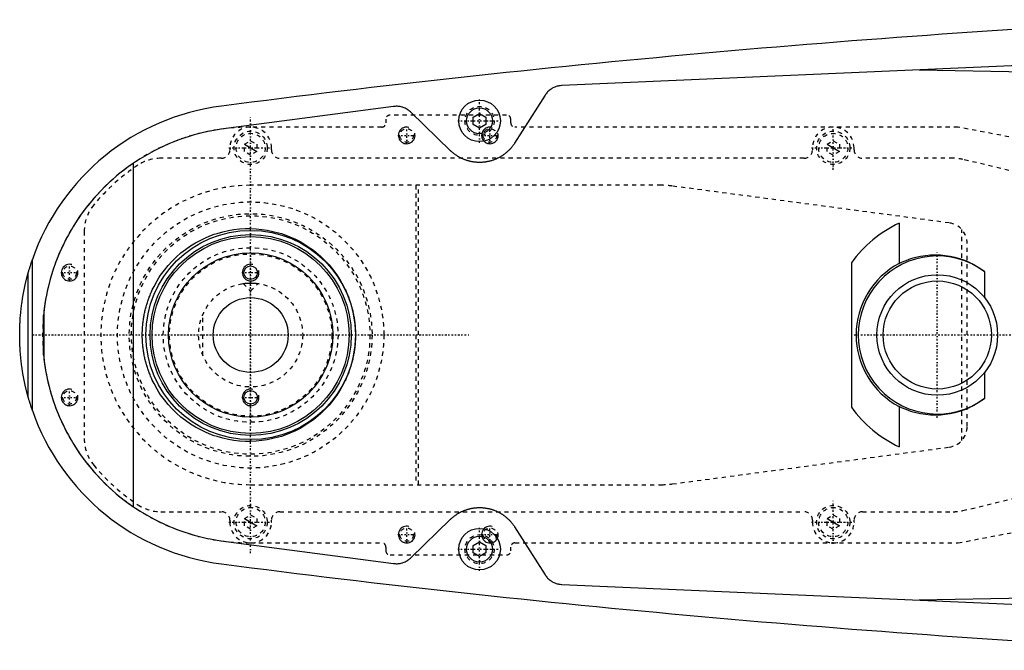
# Model space of a CAD drawing. Extents: x -906 to 156, y -125 to 125.
# Tile 1 of 7: x -906 to -669, y -76 to 76. Entities that reach past the tile are written whole.
import ezdxf

# ---------------------------------------------------------------- set-up
doc = ezdxf.new("R2010")
doc.units = 0
doc.linetypes.add('CENTER', pattern=[1.5, 0.45, -0.5, 0.05, -0.5])
doc.linetypes.add('DASHED', pattern=[2, 1, -1])
for name, color, linetype in [('AM_0', 7, 'CONTINUOUS'), ('AM_10', 7, 'CONTINUOUS'), ('AM_3', 7, 'DASHED'), ('AM_7', 7, 'CENTER')]:
    doc.layers.add(name, color=color, linetype=linetype)

msp = doc.modelspace()

# ---------------------------------------------------------------- linework, layer by layer
at = {"layer": 'AM_0', "color": 7, "linetype": 'CONTINUOUS'}
for p, q in [((-545.22, 70), (-775.22, 60)), ((-689.33, 63.73), (-592.03, 61.98)), ((-779.22, 57.68), (-786.56, 46.13)), ((-815.65, 54.96), (-856.53, 49.57)), ((-801.96, 44.32), (-811.52, 53.59)), ((-796.5, 52.37), (-795, 53.23)), ((-796.5, 50.63), (-796.5, 52.37)), ((-795, 53.23), (-793.5, 52.37)), ((-793.5, 52.37), (-793.5, 50.63)), ((-795, 49.77), (-796.5, 50.63)), ((-793.5, 50.63), (-795, 49.77)), ((-878.19, -41.3), (-878.19, 41.3)), ((-694.16, 26.89), (-694.16, 17.21)), ((-902.45, -18.15), (-902.45, 18.15)), ((-705.65, 17.37), (-705.65, -17.38)), ((-903.45, -14.95), (-903.45, 14.95)), ((-673.65, 15.24), (-673.65, 9.02)), ((-899.63, 6.05), (-899.77, 4.76)), ((-899.77, -4.76), (-899.77, 4.76)), ((-899.63, -6.05), (-899.63, 6.05)), ((-899.77, -4.76), (-899.63, -6.05)), ((-673.65, -9.02), (-673.65, -15.24)), ((-694.16, -17.21), (-694.16, -26.89)), ((-811.52, -53.59), (-801.96, -44.32)), ((-786.56, -46.13), (-779.22, -57.68)), ((-856.53, -49.57), (-815.65, -54.96)), ((-796.5, -50.63), (-795, -49.77)), ((-796.5, -52.37), (-796.5, -50.63)), ((-795, -49.77), (-793.5, -50.63)), ((-793.5, -50.63), (-793.5, -52.37)), ((-795, -53.23), (-796.5, -52.37)), ((-793.5, -52.37), (-795, -53.23)), ((-775.22, -60), (-545.22, -70)), ((-592.03, -61.98), (-689.33, -63.73))]:
    msp.add_line(p, q, dxfattribs=at)
for points in [[(-775.22, 60, 0), (-775.34, 59.99, 0), (-775.6, 59.96, 0), (-775.85, 59.93, 0), (-775.98, 59.9, 0), (-776.11, 59.88, 0), (-776.37, 59.81, 0), (-776.62, 59.73, 0), (-776.87, 59.64, 0), (-777.12, 59.53, 0), (-777.36, 59.41, 0), (-777.48, 59.34, 0), (-777.59, 59.28, 0), (-777.82, 59.13, 0), (-778.04, 58.97, 0), (-778.24, 58.81, 0), (-778.44, 58.63, 0), (-778.63, 58.44, 0), (-778.72, 58.34, 0), (-778.81, 58.24, 0), (-778.98, 58.03, 0), (-779.14, 57.8, 0), (-779.22, 57.68, 0)], [(-811.52, 53.59, 0), (-811.61, 53.68, 0), (-811.81, 53.85, 0), (-812.01, 54.01, 0), (-812.11, 54.08, 0), (-812.22, 54.16, 0), (-812.44, 54.29, 0), (-812.66, 54.42, 0), (-812.89, 54.53, 0), (-813.13, 54.64, 0), (-813.37, 54.73, 0), (-813.49, 54.77, 0), (-813.61, 54.8, 0), (-813.85, 54.87, 0), (-814.09, 54.92, 0), (-814.34, 54.96, 0), (-814.58, 54.98, 0), (-814.82, 55, 0), (-814.94, 55, 0), (-815.05, 55, 0), (-815.29, 54.99, 0), (-815.53, 54.97, 0), (-815.65, 54.96, 0)], [(-856.53, 49.57, 0), (-857.18, 49.48, 0), (-858.46, 49.28, 0), (-859.75, 49.04, 0), (-860.38, 48.91, 0), (-861.02, 48.77, 0), (-862.29, 48.47, 0), (-863.54, 48.13, 0), (-864.79, 47.76, 0), (-866.03, 47.36, 0), (-867.25, 46.93, 0), (-867.86, 46.7, 0), (-868.47, 46.46, 0), (-869.67, 45.97, 0), (-870.86, 45.44, 0), (-872.03, 44.89, 0), (-873.19, 44.3, 0), (-874.33, 43.68, 0), (-874.89, 43.36, 0), (-875.45, 43.04, 0), (-876.56, 42.36, 0), (-877.65, 41.66, 0), (-878.19, 41.3, 0)], [(-786.56, 46.13, 0), (-786.61, 46.06, 0), (-786.71, 45.91, 0), (-786.81, 45.77, 0), (-786.86, 45.7, 0), (-786.91, 45.63, 0), (-787.01, 45.49, 0), (-787.12, 45.35, 0), (-787.22, 45.21, 0), (-787.33, 45.08, 0), (-787.44, 44.95, 0), (-787.5, 44.89, 0), (-787.55, 44.83, 0), (-787.67, 44.7, 0), (-787.78, 44.58, 0), (-787.9, 44.46, 0), (-788.01, 44.35, 0), (-788.13, 44.23, 0), (-788.19, 44.18, 0), (-788.25, 44.12, 0), (-788.37, 44.01, 0), (-788.5, 43.9, 0), (-788.56, 43.85, 0), (-788.62, 43.8, 0), (-788.75, 43.69, 0), (-788.88, 43.59, 0), (-788.95, 43.54, 0), (-789.02, 43.49, 0), (-789.15, 43.39, 0), (-789.29, 43.29, 0), (-789.43, 43.2, 0), (-789.57, 43.11, 0), (-789.71, 43.02, 0), (-789.78, 42.97, 0), (-789.85, 42.93, 0), (-789.99, 42.84, 0), (-790.14, 42.76, 0), (-790.29, 42.68, 0), (-790.43, 42.6, 0), (-790.58, 42.53, 0), (-790.66, 42.49, 0), (-790.73, 42.46, 0), (-790.89, 42.39, 0), (-791.04, 42.32, 0), (-791.19, 42.25, 0), (-791.35, 42.19, 0), (-791.5, 42.13, 0), (-791.58, 42.1, 0), (-791.66, 42.08, 0), (-791.81, 42.02, 0), (-791.97, 41.97, 0), (-792.13, 41.92, 0), (-792.29, 41.88, 0), (-792.44, 41.83, 0), (-792.52, 41.81, 0), (-792.6, 41.79, 0), (-792.76, 41.75, 0), (-792.92, 41.72, 0), (-793.08, 41.69, 0), (-793.24, 41.66, 0), (-793.4, 41.63, 0), (-793.48, 41.62, 0), (-793.56, 41.6, 0), (-793.71, 41.58, 0), (-793.87, 41.56, 0), (-793.95, 41.56, 0), (-794.03, 41.55, 0), (-794.19, 41.53, 0), (-794.34, 41.52, 0), (-794.42, 41.52, 0), (-794.5, 41.51, 0), (-794.65, 41.51, 0), (-794.81, 41.5, 0), (-794.96, 41.5, 0), (-795.11, 41.5, 0), (-795.27, 41.5, 0), (-795.34, 41.51, 0), (-795.42, 41.51, 0), (-795.58, 41.52, 0), (-795.73, 41.53, 0), (-795.89, 41.54, 0), (-796.05, 41.55, 0), (-796.2, 41.57, 0), (-796.28, 41.58, 0), (-796.36, 41.59, 0), (-796.52, 41.62, 0), (-796.68, 41.64, 0), (-796.84, 41.67, 0), (-796.99, 41.7, 0), (-797.15, 41.73, 0), (-797.23, 41.75, 0), (-797.31, 41.77, 0), (-797.47, 41.81, 0), (-797.63, 41.85, 0), (-797.78, 41.9, 0), (-797.94, 41.94, 0), (-798.1, 41.99, 0), (-798.18, 42.02, 0), (-798.25, 42.04, 0), (-798.41, 42.1, 0), (-798.56, 42.16, 0), (-798.72, 42.22, 0), (-798.87, 42.28, 0), (-799.02, 42.35, 0), (-799.1, 42.38, 0), (-799.18, 42.41, 0), (-799.33, 42.48, 0), (-799.47, 42.56, 0), (-799.55, 42.59, 0), (-799.62, 42.63, 0), (-799.77, 42.71, 0), (-799.91, 42.79, 0), (-799.99, 42.83, 0), (-800.06, 42.87, 0), (-800.2, 42.96, 0), (-800.34, 43.05, 0), (-800.48, 43.14, 0), (-800.62, 43.23, 0), (-800.76, 43.32, 0), (-800.83, 43.37, 0), (-800.89, 43.42, 0), (-801.03, 43.52, 0), (-801.16, 43.62, 0), (-801.29, 43.72, 0), (-801.41, 43.83, 0), (-801.54, 43.93, 0), (-801.6, 43.99, 0), (-801.66, 44.04, 0), (-801.78, 44.15, 0), (-801.9, 44.26, 0), (-801.96, 44.32, 0)], [(-878.19, 41.3, 0), (-879.41, 40.44, 0), (-881.74, 38.64, 0), (-883.91, 36.74, 0), (-884.94, 35.76, 0), (-885.93, 34.77, 0), (-887.8, 32.72, 0), (-889.52, 30.63, 0), (-891.09, 28.48, 0), (-892.52, 26.31, 0), (-893.8, 24.12, 0), (-894.38, 23.03, 0), (-894.93, 21.93, 0), (-895.93, 19.76, 0), (-896.8, 17.6, 0), (-897.54, 15.49, 0), (-898.16, 13.43, 0), (-898.67, 11.45, 0), (-898.88, 10.51, 0), (-899.07, 9.59, 0), (-899.26, 8.57, 0), (-899.31, 8.3, 0), (-899.35, 8.03, 0), (-899.37, 7.89, 0), (-899.39, 7.76, 0), (-899.43, 7.51, 0), (-899.47, 7.26, 0), (-899.5, 7.03, 0), (-899.53, 6.81, 0), (-899.56, 6.6, 0), (-899.58, 6.5, 0), (-899.59, 6.41, 0), (-899.61, 6.25, 0), (-899.63, 6.11, 0), (-899.63, 6.05, 0)], [(-824.81, 0, 0), (-824.81, -0.13, 0), (-824.81, -0.4, 0), (-824.82, -0.66, 0), (-824.82, -0.8, 0), (-824.83, -0.93, 0), (-824.84, -1.2, 0), (-824.85, -1.47, 0), (-824.87, -1.74, 0), (-824.89, -2.01, 0), (-824.91, -2.28, 0), (-824.92, -2.41, 0), (-824.94, -2.55, 0), (-824.97, -2.82, 0), (-825, -3.09, 0), (-825.03, -3.36, 0), (-825.07, -3.63, 0), (-825.11, -3.9, 0), (-825.13, -4.03, 0), (-825.15, -4.17, 0), (-825.2, -4.44, 0), (-825.25, -4.7, 0), (-825.27, -4.84, 0), (-825.3, -4.97, 0), (-825.35, -5.24, 0), (-825.41, -5.51, 0), (-825.44, -5.64, 0), (-825.47, -5.78, 0), (-825.53, -6.05, 0), (-825.6, -6.31, 0), (-825.67, -6.58, 0), (-825.74, -6.84, 0), (-825.82, -7.11, 0), (-825.86, -7.24, 0), (-825.89, -7.37, 0), (-825.98, -7.63, 0), (-826.06, -7.89, 0), (-826.14, -8.15, 0), (-826.23, -8.41, 0), (-826.32, -8.67, 0), (-826.37, -8.8, 0), (-826.42, -8.93, 0), (-826.52, -9.18, 0), (-826.61, -9.44, 0), (-826.72, -9.69, 0), (-826.82, -9.94, 0), (-826.93, -10.19, 0), (-826.98, -10.32, 0), (-827.04, -10.44, 0), (-827.15, -10.69, 0), (-827.26, -10.93, 0), (-827.68, -11.78, 0), (-828.46, -13.17, 0), (-828.88, -13.84, 0), (-829.31, -14.49, 0), (-830.22, -15.73, 0), (-831.17, -16.88, 0), (-832.17, -17.95, 0), (-833.22, -18.96, 0), (-834.34, -19.92, 0), (-834.91, -20.37, 0), (-835.5, -20.8, 0), (-836.72, -21.62, 0), (-837.97, -22.37, 0), (-838.61, -22.71, 0), (-839.26, -23.04, 0), (-840.58, -23.63, 0), (-841.92, -24.14, 0), (-842.6, -24.37, 0), (-843.27, -24.58, 0), (-844.64, -24.93, 0), (-846, -25.21, 0), (-847.35, -25.41, 0), (-848.69, -25.54, 0), (-850.01, -25.59, 0), (-850.67, -25.59, 0), (-851.33, -25.58, 0), (-852.66, -25.5, 0), (-854.01, -25.34, 0), (-855.36, -25.11, 0), (-856.72, -24.81, 0), (-858.06, -24.43, 0), (-858.73, -24.21, 0), (-859.39, -23.98, 0), (-860.7, -23.44, 0), (-861.98, -22.84, 0), (-863.24, -22.16, 0), (-864.45, -21.42, 0), (-865.62, -20.6, 0), (-866.19, -20.17, 0), (-866.75, -19.72, 0), (-867.82, -18.78, 0), (-868.84, -17.79, 0), (-869.81, -16.73, 0), (-870.74, -15.59, 0), (-871.63, -14.36, 0), (-872.05, -13.72, 0), (-872.46, -13.05, 0), (-873.22, -11.67, 0), (-873.63, -10.84, 0), (-873.74, -10.6, 0), (-873.85, -10.35, 0), (-873.9, -10.23, 0), (-873.96, -10.11, 0), (-874.06, -9.86, 0), (-874.16, -9.61, 0), (-874.26, -9.36, 0), (-874.36, -9.11, 0), (-874.46, -8.86, 0), (-874.5, -8.73, 0), (-874.55, -8.61, 0), (-874.64, -8.35, 0), (-874.72, -8.1, 0), (-874.81, -7.84, 0), (-874.89, -7.58, 0), (-874.97, -7.32, 0), (-875.01, -7.19, 0), (-875.05, -7.06, 0), (-875.12, -6.8, 0), (-875.19, -6.54, 0), (-875.26, -6.27, 0), (-875.32, -6.01, 0), (-875.39, -5.75, 0), (-875.42, -5.61, 0), (-875.45, -5.48, 0), (-875.5, -5.22, 0), (-875.56, -4.95, 0), (-875.58, -4.82, 0), (-875.61, -4.68, 0), (-875.66, -4.42, 0), (-875.7, -4.15, 0), (-875.72, -4.01, 0), (-875.74, -3.88, 0), (-875.78, -3.61, 0), (-875.82, -3.34, 0), (-875.85, -3.08, 0), (-875.89, -2.81, 0), (-875.91, -2.54, 0), (-875.93, -2.4, 0), (-875.94, -2.27, 0), (-875.96, -2, 0), (-875.98, -1.73, 0), (-876, -1.47, 0), (-876.01, -1.2, 0), (-876.02, -0.93, 0), (-876.03, -0.8, 0), (-876.03, -0.66, 0), (-876.04, -0.4, 0), (-876.04, -0.13, 0), (-876.04, 0, 0), (-876.04, 0.13, 0), (-876.04, 0.4, 0), (-876.03, 0.66, 0), (-876.03, 0.8, 0), (-876.02, 0.93, 0), (-876.01, 1.2, 0), (-876, 1.47, 0), (-875.98, 1.73, 0), (-875.96, 2, 0), (-875.94, 2.27, 0), (-875.93, 2.4, 0), (-875.91, 2.54, 0), (-875.89, 2.81, 0), (-875.85, 3.08, 0), (-875.82, 3.34, 0), (-875.78, 3.61, 0), (-875.74, 3.88, 0), (-875.72, 4.01, 0), (-875.7, 4.15, 0), (-875.66, 4.42, 0), (-875.61, 4.68, 0), (-875.58, 4.82, 0), (-875.56, 4.95, 0), (-875.5, 5.22, 0), (-875.45, 5.48, 0), (-875.42, 5.61, 0), (-875.39, 5.75, 0), (-875.32, 6.01, 0), (-875.26, 6.27, 0), (-875.19, 6.54, 0), (-875.12, 6.8, 0), (-875.05, 7.06, 0), (-875.01, 7.19, 0), (-874.97, 7.32, 0), (-874.89, 7.58, 0), (-874.81, 7.84, 0), (-874.72, 8.1, 0), (-874.64, 8.35, 0), (-874.55, 8.61, 0), (-874.5, 8.73, 0), (-874.46, 8.86, 0), (-874.36, 9.11, 0), (-874.26, 9.36, 0), (-874.16, 9.61, 0), (-874.06, 9.86, 0), (-873.96, 10.11, 0), (-873.9, 10.23, 0), (-873.85, 10.35, 0), (-873.74, 10.6, 0), (-873.63, 10.84, 0), (-873.22, 11.67, 0), (-872.46, 13.05, 0), (-872.05, 13.72, 0), (-871.63, 14.36, 0), (-870.74, 15.59, 0), (-869.81, 16.73, 0), (-868.84, 17.79, 0), (-867.82, 18.78, 0), (-866.75, 19.72, 0), (-866.19, 20.17, 0), (-865.62, 20.6, 0), (-864.45, 21.42, 0), (-863.24, 22.16, 0), (-861.98, 22.84, 0), (-860.7, 23.44, 0), (-859.39, 23.98, 0), (-858.73, 24.21, 0), (-858.06, 24.43, 0), (-856.72, 24.81, 0), (-855.36, 25.11, 0), (-854.01, 25.34, 0), (-852.66, 25.5, 0), (-851.33, 25.58, 0), (-850.67, 25.59, 0), (-850.01, 25.59, 0), (-848.69, 25.54, 0), (-847.35, 25.41, 0), (-846, 25.21, 0), (-844.64, 24.93, 0), (-843.27, 24.58, 0), (-842.6, 24.37, 0), (-841.92, 24.14, 0), (-840.58, 23.63, 0), (-839.26, 23.04, 0), (-838.61, 22.71, 0), (-837.97, 22.37, 0), (-836.72, 21.62, 0), (-835.5, 20.8, 0), (-834.91, 20.37, 0), (-834.34, 19.92, 0), (-833.22, 18.96, 0), (-832.17, 17.95, 0), (-831.17, 16.88, 0), (-830.22, 15.73, 0), (-829.31, 14.49, 0), (-828.88, 13.84, 0), (-828.46, 13.17, 0), (-827.68, 11.78, 0), (-827.26, 10.93, 0), (-827.15, 10.69, 0), (-827.04, 10.44, 0), (-826.98, 10.32, 0), (-826.93, 10.19, 0), (-826.82, 9.94, 0), (-826.72, 9.69, 0), (-826.61, 9.44, 0), (-826.52, 9.18, 0), (-826.42, 8.93, 0), (-826.37, 8.8, 0), (-826.32, 8.67, 0), (-826.23, 8.41, 0), (-826.14, 8.15, 0), (-826.06, 7.89, 0), (-825.98, 7.63, 0), (-825.89, 7.37, 0), (-825.86, 7.24, 0), (-825.82, 7.11, 0), (-825.74, 6.84, 0), (-825.67, 6.58, 0), (-825.6, 6.31, 0), (-825.53, 6.05, 0), (-825.47, 5.78, 0), (-825.44, 5.64, 0), (-825.41, 5.51, 0), (-825.35, 5.24, 0), (-825.3, 4.97, 0), (-825.27, 4.84, 0), (-825.25, 4.7, 0), (-825.2, 4.44, 0), (-825.15, 4.17, 0), (-825.13, 4.03, 0), (-825.11, 3.9, 0), (-825.07, 3.63, 0), (-825.03, 3.36, 0), (-825, 3.09, 0), (-824.97, 2.82, 0), (-824.94, 2.55, 0), (-824.92, 2.41, 0), (-824.91, 2.28, 0), (-824.89, 2.01, 0), (-824.87, 1.74, 0), (-824.85, 1.47, 0), (-824.84, 1.2, 0), (-824.83, 0.93, 0), (-824.82, 0.8, 0), (-824.82, 0.66, 0), (-824.81, 0.4, 0), (-824.81, 0.13, 0), (-824.81, 0, 0)], [(-694.16, 17.21, 0), (-693.62, 17.48, 0), (-692.51, 17.95, 0), (-691.36, 18.36, 0), (-690.78, 18.54, 0), (-690.19, 18.69, 0), (-689, 18.95, 0), (-687.8, 19.14, 0), (-686.6, 19.24, 0), (-685.41, 19.28, 0), (-684.23, 19.24, 0), (-683.65, 19.19, 0), (-683.08, 19.13, 0), (-681.94, 18.95, 0), (-680.79, 18.7, 0), (-679.63, 18.37, 0), (-678.48, 17.97, 0), (-677.35, 17.49, 0), (-676.79, 17.22, 0), (-676.24, 16.93, 0), (-675.17, 16.3, 0), (-674.15, 15.61, 0), (-673.65, 15.24, 0)], [(-903.45, 14.95, 0), (-903.45, 14.95, 0), (-903.45, 14.95, 0), (-903.45, 14.95, 0), (-903.45, 14.95, 0), (-903.45, 14.95, 0), (-903.45, 14.95, 0), (-903.45, 14.95, 0), (-903.45, 14.95, 0), (-903.45, 14.95, 0), (-903.45, 14.95, 0), (-903.45, 14.95, 0), (-903.45, 14.96, 0), (-903.45, 14.96, 0), (-903.45, 14.96, 0), (-903.45, 14.96, 0), (-903.45, 14.96, 0), (-903.44, 14.96, 0), (-903.44, 14.96, 0), (-903.44, 14.97, 0), (-903.44, 14.97, 0), (-903.44, 14.97, 0), (-903.44, 14.97, 0), (-903.44, 14.97, 0), (-903.44, 14.97, 0), (-903.44, 14.98, 0), (-903.44, 14.98, 0), (-903.44, 14.98, 0), (-903.44, 14.98, 0), (-903.44, 14.98, 0), (-903.44, 14.99, 0), (-903.44, 14.99, 0), (-903.44, 14.99, 0), (-903.44, 14.99, 0), (-903.44, 15, 0), (-903.43, 15, 0), (-903.43, 15, 0), (-903.43, 15.01, 0), (-903.43, 15.03, 0), (-903.42, 15.05, 0), (-903.41, 15.07, 0), (-903.41, 15.09, 0), (-903.41, 15.1, 0), (-903.4, 15.12, 0), (-903.39, 15.15, 0), (-903.39, 15.17, 0), (-903.38, 15.2, 0), (-903.37, 15.23, 0), (-903.37, 15.24, 0), (-903.36, 15.26, 0), (-903.35, 15.28, 0), (-903.35, 15.31, 0), (-903.34, 15.33, 0), (-903.34, 15.34, 0), (-903.33, 15.37, 0), (-903.32, 15.4, 0), (-903.32, 15.41, 0), (-903.31, 15.43, 0), (-903.3, 15.46, 0), (-903.3, 15.49, 0), (-903.27, 15.59, 0), (-903.21, 15.76, 0), (-903.16, 15.94, 0), (-903.1, 16.13, 0), (-903.05, 16.32, 0), (-903.02, 16.41, 0), (-902.99, 16.51, 0), (-902.93, 16.71, 0), (-902.86, 16.9, 0), (-902.8, 17.1, 0), (-902.74, 17.29, 0), (-902.67, 17.49, 0), (-902.64, 17.58, 0), (-902.61, 17.68, 0), (-902.54, 17.87, 0), (-902.48, 18.05, 0), (-902.45, 18.15, 0)], [(-905.5, 0, 0), (-905.5, 0.01, 0), (-905.5, 0.04, 0), (-905.5, 0.06, 0), (-905.5, 0.07, 0), (-905.5, 0.08, 0), (-905.5, 0.11, 0), (-905.5, 0.13, 0), (-905.5, 0.15, 0), (-905.5, 0.18, 0), (-905.5, 0.2, 0), (-905.5, 0.21, 0), (-905.5, 0.22, 0), (-905.5, 0.25, 0), (-905.5, 0.27, 0), (-905.5, 0.29, 0), (-905.5, 0.32, 0), (-905.5, 0.34, 0), (-905.5, 0.35, 0), (-905.5, 0.36, 0), (-905.5, 0.39, 0), (-905.5, 0.41, 0), (-905.5, 0.42, 0), (-905.5, 0.43, 0), (-905.5, 0.46, 0), (-905.5, 0.48, 0), (-905.5, 0.49, 0), (-905.5, 0.5, 0), (-905.5, 0.53, 0), (-905.5, 0.55, 0), (-905.5, 0.57, 0), (-905.5, 0.6, 0), (-905.5, 0.62, 0), (-905.5, 0.63, 0), (-905.5, 0.64, 0), (-905.5, 0.67, 0), (-905.5, 0.69, 0), (-905.5, 0.71, 0), (-905.5, 0.74, 0), (-905.49, 0.76, 0), (-905.49, 0.77, 0), (-905.49, 0.78, 0), (-905.49, 0.81, 0), (-905.49, 0.83, 0), (-905.49, 0.85, 0), (-905.49, 0.88, 0), (-905.49, 0.9, 0), (-905.49, 0.91, 0), (-905.49, 0.92, 0), (-905.49, 0.95, 0), (-905.49, 0.97, 0), (-905.49, 1.05, 0), (-905.49, 1.19, 0), (-905.49, 1.26, 0), (-905.48, 1.33, 0), (-905.48, 1.47, 0), (-905.48, 1.61, 0), (-905.47, 1.75, 0), (-905.47, 1.89, 0), (-905.46, 2.03, 0), (-905.46, 2.1, 0), (-905.46, 2.17, 0), (-905.45, 2.31, 0), (-905.45, 2.45, 0), (-905.44, 2.52, 0), (-905.44, 2.59, 0), (-905.43, 2.73, 0), (-905.43, 2.87, 0), (-905.42, 2.94, 0), (-905.42, 3.01, 0), (-905.41, 3.15, 0), (-905.4, 3.29, 0), (-905.39, 3.43, 0), (-905.39, 3.57, 0), (-905.38, 3.71, 0), (-905.37, 3.78, 0), (-905.37, 3.85, 0), (-905.36, 3.99, 0), (-905.35, 4.13, 0), (-905.31, 4.62, 0), (-905.23, 5.46, 0), (-905.14, 6.29, 0), (-905.04, 7.13, 0), (-904.99, 7.54, 0), (-904.93, 7.96, 0), (-904.8, 8.79, 0), (-904.66, 9.62, 0), (-904.07, 12.5, 0), (-903.45, 14.95, 0)], [(-903.45, -14.95, 0), (-904.07, -12.5, 0), (-904.66, -9.62, 0), (-904.8, -8.79, 0), (-904.93, -7.96, 0), (-904.99, -7.54, 0), (-905.04, -7.13, 0), (-905.14, -6.29, 0), (-905.23, -5.46, 0), (-905.31, -4.62, 0), (-905.37, -3.78, 0), (-905.4, -3.29, 0), (-905.41, -3.15, 0), (-905.42, -3.01, 0), (-905.42, -2.94, 0), (-905.43, -2.87, 0), (-905.43, -2.73, 0), (-905.44, -2.59, 0), (-905.44, -2.52, 0), (-905.45, -2.45, 0), (-905.45, -2.31, 0), (-905.46, -2.17, 0), (-905.46, -2.1, 0), (-905.46, -2.03, 0), (-905.47, -1.89, 0), (-905.47, -1.75, 0), (-905.48, -1.61, 0), (-905.48, -1.47, 0), (-905.48, -1.33, 0), (-905.49, -1.26, 0), (-905.49, -1.19, 0), (-905.49, -1.05, 0), (-905.49, -0.91, 0), (-905.49, -0.83, 0), (-905.49, -0.81, 0), (-905.49, -0.78, 0), (-905.49, -0.77, 0), (-905.49, -0.76, 0), (-905.5, -0.74, 0), (-905.5, -0.71, 0), (-905.5, -0.69, 0), (-905.5, -0.67, 0), (-905.5, -0.64, 0), (-905.5, -0.63, 0), (-905.5, -0.62, 0), (-905.5, -0.6, 0), (-905.5, -0.57, 0), (-905.5, -0.55, 0), (-905.5, -0.53, 0), (-905.5, -0.5, 0), (-905.5, -0.49, 0), (-905.5, -0.48, 0), (-905.5, -0.46, 0), (-905.5, -0.43, 0), (-905.5, -0.42, 0), (-905.5, -0.41, 0), (-905.5, -0.39, 0), (-905.5, -0.36, 0), (-905.5, -0.35, 0), (-905.5, -0.34, 0), (-905.5, -0.32, 0), (-905.5, -0.29, 0), (-905.5, -0.27, 0), (-905.5, -0.25, 0), (-905.5, -0.22, 0), (-905.5, -0.21, 0), (-905.5, -0.2, 0), (-905.5, -0.18, 0), (-905.5, -0.15, 0), (-905.5, -0.13, 0), (-905.5, -0.11, 0), (-905.5, -0.08, 0), (-905.5, -0.07, 0), (-905.5, -0.06, 0), (-905.5, -0.04, 0), (-905.5, -0.01, 0), (-905.5, 0, 0)], [(-899.63, -6.05, 0), (-899.63, -6.11, 0), (-899.61, -6.25, 0), (-899.59, -6.41, 0), (-899.58, -6.5, 0), (-899.56, -6.6, 0), (-899.53, -6.81, 0), (-899.5, -7.03, 0), (-899.47, -7.26, 0), (-899.43, -7.51, 0), (-899.39, -7.76, 0), (-899.37, -7.89, 0), (-899.35, -8.03, 0), (-899.31, -8.3, 0), (-899.26, -8.57, 0), (-899.07, -9.59, 0), (-898.88, -10.51, 0), (-898.67, -11.45, 0), (-898.16, -13.43, 0), (-897.54, -15.49, 0), (-896.8, -17.6, 0), (-895.93, -19.76, 0), (-894.93, -21.93, 0), (-894.38, -23.03, 0), (-893.8, -24.12, 0), (-892.52, -26.31, 0), (-891.09, -28.48, 0), (-889.52, -30.63, 0), (-887.8, -32.72, 0), (-885.93, -34.77, 0), (-884.94, -35.76, 0), (-883.91, -36.74, 0), (-881.74, -38.64, 0), (-879.41, -40.44, 0), (-878.19, -41.3, 0)], [(-902.45, -18.15, 0), (-902.48, -18.05, 0), (-902.54, -17.87, 0), (-902.61, -17.68, 0), (-902.64, -17.58, 0), (-902.67, -17.49, 0), (-902.74, -17.29, 0), (-902.8, -17.1, 0), (-902.86, -16.9, 0), (-902.93, -16.71, 0), (-902.99, -16.51, 0), (-903.02, -16.41, 0), (-903.05, -16.32, 0), (-903.1, -16.13, 0), (-903.16, -15.94, 0), (-903.21, -15.76, 0), (-903.27, -15.59, 0), (-903.3, -15.49, 0), (-903.3, -15.46, 0), (-903.31, -15.43, 0), (-903.32, -15.41, 0), (-903.32, -15.4, 0), (-903.33, -15.37, 0), (-903.34, -15.34, 0), (-903.34, -15.33, 0), (-903.35, -15.31, 0), (-903.35, -15.28, 0), (-903.36, -15.26, 0), (-903.37, -15.24, 0), (-903.37, -15.23, 0), (-903.38, -15.2, 0), (-903.39, -15.17, 0), (-903.39, -15.15, 0), (-903.4, -15.12, 0), (-903.41, -15.1, 0), (-903.41, -15.09, 0), (-903.41, -15.07, 0), (-903.42, -15.05, 0), (-903.43, -15.03, 0), (-903.43, -15.01, 0), (-903.43, -15, 0), (-903.43, -15, 0), (-903.44, -15, 0), (-903.44, -14.99, 0), (-903.44, -14.99, 0), (-903.44, -14.99, 0), (-903.44, -14.99, 0), (-903.44, -14.98, 0), (-903.44, -14.98, 0), (-903.44, -14.98, 0), (-903.44, -14.98, 0), (-903.44, -14.98, 0), (-903.44, -14.97, 0), (-903.44, -14.97, 0), (-903.44, -14.97, 0), (-903.44, -14.97, 0), (-903.44, -14.97, 0), (-903.44, -14.97, 0), (-903.44, -14.96, 0), (-903.44, -14.96, 0), (-903.45, -14.96, 0), (-903.45, -14.96, 0), (-903.45, -14.96, 0), (-903.45, -14.96, 0), (-903.45, -14.96, 0), (-903.45, -14.95, 0), (-903.45, -14.95, 0), (-903.45, -14.95, 0), (-903.45, -14.95, 0), (-903.45, -14.95, 0), (-903.45, -14.95, 0), (-903.45, -14.95, 0), (-903.45, -14.95, 0), (-903.45, -14.95, 0), (-903.45, -14.95, 0), (-903.45, -14.95, 0), (-903.45, -14.95, 0)], [(-673.65, -15.24, 0), (-674.15, -15.61, 0), (-675.17, -16.3, 0), (-676.24, -16.93, 0), (-676.79, -17.22, 0), (-677.35, -17.49, 0), (-678.48, -17.97, 0), (-679.63, -18.37, 0), (-680.79, -18.7, 0), (-681.94, -18.95, 0), (-683.08, -19.13, 0), (-683.65, -19.19, 0), (-684.23, -19.24, 0), (-685.41, -19.28, 0), (-686.6, -19.24, 0), (-687.8, -19.14, 0), (-689, -18.95, 0), (-690.19, -18.69, 0), (-690.78, -18.54, 0), (-691.36, -18.36, 0), (-692.51, -17.95, 0), (-693.62, -17.48, 0), (-694.16, -17.21, 0)], [(-878.19, -41.3, 0), (-877.65, -41.66, 0), (-876.56, -42.36, 0), (-875.45, -43.04, 0), (-874.89, -43.36, 0), (-874.33, -43.68, 0), (-873.19, -44.3, 0), (-872.03, -44.89, 0), (-870.86, -45.44, 0), (-869.67, -45.97, 0), (-868.47, -46.46, 0), (-867.86, -46.7, 0), (-867.25, -46.93, 0), (-866.03, -47.36, 0), (-864.79, -47.76, 0), (-863.54, -48.13, 0), (-862.29, -48.47, 0), (-861.02, -48.77, 0), (-860.38, -48.91, 0), (-859.75, -49.04, 0), (-858.46, -49.28, 0), (-857.18, -49.48, 0), (-856.53, -49.57, 0)], [(-801.96, -44.32, 0), (-801.9, -44.26, 0), (-801.78, -44.15, 0), (-801.66, -44.04, 0), (-801.6, -43.99, 0), (-801.54, -43.93, 0), (-801.41, -43.82, 0), (-801.28, -43.72, 0), (-801.15, -43.62, 0), (-801.02, -43.51, 0), (-800.89, -43.42, 0), (-800.82, -43.37, 0), (-800.75, -43.32, 0), (-800.61, -43.22, 0), (-800.48, -43.13, 0), (-800.34, -43.04, 0), (-800.19, -42.95, 0), (-800.05, -42.87, 0), (-799.98, -42.83, 0), (-799.91, -42.79, 0), (-799.76, -42.71, 0), (-799.61, -42.63, 0), (-799.54, -42.59, 0), (-799.47, -42.55, 0), (-799.32, -42.48, 0), (-799.17, -42.41, 0), (-799.09, -42.38, 0), (-799.02, -42.34, 0), (-798.86, -42.28, 0), (-798.71, -42.21, 0), (-798.56, -42.15, 0), (-798.4, -42.1, 0), (-798.25, -42.04, 0), (-798.17, -42.02, 0), (-798.09, -41.99, 0), (-797.94, -41.94, 0), (-797.78, -41.89, 0), (-797.62, -41.85, 0), (-797.46, -41.81, 0), (-797.31, -41.77, 0), (-797.23, -41.75, 0), (-797.15, -41.73, 0), (-796.99, -41.7, 0), (-796.83, -41.67, 0), (-796.67, -41.64, 0), (-796.52, -41.62, 0), (-796.36, -41.59, 0), (-796.28, -41.58, 0), (-796.2, -41.57, 0), (-796.04, -41.55, 0), (-795.89, -41.54, 0), (-795.73, -41.53, 0), (-795.57, -41.52, 0), (-795.42, -41.51, 0), (-795.34, -41.51, 0), (-795.26, -41.5, 0), (-795.11, -41.5, 0), (-794.96, -41.5, 0), (-794.8, -41.5, 0), (-794.65, -41.51, 0), (-794.5, -41.51, 0), (-794.42, -41.52, 0), (-794.34, -41.52, 0), (-794.18, -41.53, 0), (-794.03, -41.55, 0), (-793.95, -41.56, 0), (-793.87, -41.56, 0), (-793.71, -41.58, 0), (-793.55, -41.61, 0), (-793.47, -41.62, 0), (-793.39, -41.63, 0), (-793.24, -41.66, 0), (-793.08, -41.69, 0), (-792.92, -41.72, 0), (-792.76, -41.75, 0), (-792.6, -41.79, 0), (-792.52, -41.81, 0), (-792.44, -41.83, 0), (-792.29, -41.88, 0), (-792.13, -41.92, 0), (-791.97, -41.97, 0), (-791.81, -42.02, 0), (-791.66, -42.08, 0), (-791.58, -42.1, 0), (-791.5, -42.13, 0), (-791.35, -42.19, 0), (-791.19, -42.25, 0), (-791.04, -42.32, 0), (-790.89, -42.38, 0), (-790.74, -42.45, 0), (-790.66, -42.49, 0), (-790.59, -42.53, 0), (-790.44, -42.6, 0), (-790.29, -42.68, 0), (-790.14, -42.76, 0), (-790, -42.84, 0), (-789.85, -42.93, 0), (-789.78, -42.97, 0), (-789.71, -43.01, 0), (-789.57, -43.1, 0), (-789.43, -43.2, 0), (-789.29, -43.29, 0), (-789.15, -43.39, 0), (-789.02, -43.49, 0), (-788.95, -43.54, 0), (-788.88, -43.59, 0), (-788.75, -43.69, 0), (-788.62, -43.8, 0), (-788.56, -43.85, 0), (-788.5, -43.9, 0), (-788.37, -44.01, 0), (-788.25, -44.12, 0), (-788.19, -44.18, 0), (-788.13, -44.24, 0), (-788.01, -44.35, 0), (-787.89, -44.47, 0), (-787.77, -44.59, 0), (-787.66, -44.71, 0), (-787.55, -44.83, 0), (-787.49, -44.89, 0), (-787.44, -44.96, 0), (-787.33, -45.08, 0), (-787.22, -45.22, 0), (-787.12, -45.35, 0), (-787.01, -45.49, 0), (-786.91, -45.63, 0), (-786.86, -45.7, 0), (-786.81, -45.77, 0), (-786.71, -45.91, 0), (-786.61, -46.06, 0), (-786.56, -46.13, 0)], [(-815.65, -54.96, 0), (-815.53, -54.97, 0), (-815.29, -54.99, 0), (-815.05, -55, 0), (-814.94, -55, 0), (-814.82, -55, 0), (-814.58, -54.98, 0), (-814.34, -54.96, 0), (-814.09, -54.92, 0), (-813.85, -54.87, 0), (-813.61, -54.8, 0), (-813.49, -54.77, 0), (-813.37, -54.73, 0), (-813.13, -54.64, 0), (-812.89, -54.53, 0), (-812.66, -54.42, 0), (-812.44, -54.29, 0), (-812.22, -54.16, 0), (-812.11, -54.08, 0), (-812.01, -54.01, 0), (-811.81, -53.85, 0), (-811.61, -53.68, 0), (-811.52, -53.59, 0)], [(-779.22, -57.68, 0), (-779.14, -57.8, 0), (-778.98, -58.03, 0), (-778.81, -58.24, 0), (-778.72, -58.34, 0), (-778.63, -58.44, 0), (-778.44, -58.63, 0), (-778.24, -58.81, 0), (-778.04, -58.97, 0), (-777.82, -59.13, 0), (-777.59, -59.28, 0), (-777.47, -59.34, 0), (-777.36, -59.41, 0), (-777.12, -59.53, 0), (-776.87, -59.64, 0), (-776.62, -59.73, 0), (-776.37, -59.81, 0), (-776.11, -59.88, 0), (-775.98, -59.9, 0), (-775.85, -59.93, 0), (-775.6, -59.96, 0), (-775.34, -59.99, 0), (-775.22, -60, 0)]]:
    msp.add_polyline3d(points, dxfattribs=at)
for centre, radius in [((-795, 51.5), 5), ((-795, 51.5), 3.1), ((-850, 0), 25.17), ((-850, 0), 24.17), ((-850, 0), 23.67), ((-850, 0), 19.75), ((-850, 15), 1.62), ((-685, 0), 14.5), ((-685, 0), 13), ((-850, 0), 9), ((-850, -15), 1.62), ((-795, -51.5), 5), ((-795, -51.5), 3.1)]:
    msp.add_circle(centre, radius, dxfattribs=at)
for centre, radius, start, end in [((-473.05, -2920.27), 3000, 92.92082, 97.35313), ((-850, 0), 55.5, 97.2532, 160.9168), ((-681.36, -0.24), 30, 115.2513, 144.039), ((-685, 0), 19, 53.3202, 306.6798), ((-685, 0), 19.5, 118.0266, 241.9734), ((-850, 0), 55.5, 199.0832, 262.7468), ((-681.36, 0.24), 30, 215.961, 244.7487), ((-473.05, 2920.27), 3000, 262.64687, 267.07918)]:
    msp.add_arc(centre, radius, start, end, dxfattribs=at)
at = {"layer": 'AM_10', "color": 7, "linetype": 'CONTINUOUS'}
for p, q in [((-851.5, 45.87), (-848.5, 44.13)), ((-711.5, 45.87), (-708.5, 44.13)), ((-851.5, -44.13), (-848.5, -45.87)), ((-711.5, -44.13), (-708.5, -45.87))]:
    msp.add_line(p, q, dxfattribs=at)
for centre in [(-812.5, 48), (-792.5, 48), (-893.5, 15), (-850, 15), (-893.5, -15), (-850, -15), (-812.5, -48), (-792.5, -48)]:
    msp.add_arc(centre, 2, 75, 15, dxfattribs=at)
at = {"layer": 'AM_3', "color": 6, "linetype": 'DASHED'}
for p, q in [((-788.5, 52.9), (-816.5, 52.9)), ((-818.5, 50), (-850, 50)), ((-817.5, 51.9), (-817.5, 51)), ((-787.5, 51), (-787.5, 51.9)), ((-680, 50), (-786.5, 50)), ((-656, 45.38), (-680, 50)), ((-855, 45), (-855, 44.5)), ((-851.5, 45.87), (-850, 46.73)), ((-851.5, 44.13), (-851.5, 45.87)), ((-850, 46.73), (-848.5, 45.87)), ((-848.5, 45.87), (-848.5, 44.13)), ((-845, 44.5), (-845, 45)), ((-715, 45), (-715, 44.5)), ((-711.5, 45.87), (-710, 46.73)), ((-711.5, 44.13), (-711.5, 45.87)), ((-710, 46.73), (-708.5, 45.87)), ((-708.5, 45.87), (-708.5, 44.13)), ((-705, 44.5), (-705, 45)), ((-850, 43.27), (-851.5, 44.13)), ((-848.5, 44.13), (-850, 43.27)), ((-710, 43.27), (-711.5, 44.13)), ((-708.5, 44.13), (-710, 43.27)), ((-857, 42.5), (-871.56, 42.5)), ((-717, 42.5), (-843, 42.5)), ((-681.18, 42.5), (-703, 42.5)), ((-595.84, 22.36), (-678.85, 42.23)), ((-751.33, 36), (-850, 36)), ((-810.3, 36), (-810.3, -36)), ((-809.7, -36), (-809.7, 36)), ((-682.14, 26.96), (-748.68, 35.82)), ((-890, 24.92), (-890, -24.92)), ((-679.14, -25.41), (-679.14, 25.41)), ((-677.8, -22), (-677.8, 22)), ((-851.82, 12.37), (-851.55, 12.4)), ((-851.82, 12.37), (-850, 10.55)), ((-850, 10.55), (-848.18, 12.37)), ((-848.47, 12.41), (-848.18, 12.37)), ((-861.5, -4.9), (-861.5, 4.9)), ((-678.85, -42.23), (-595.84, -22.36)), ((-748.68, -35.82), (-682.14, -26.96)), ((-850, -36), (-751.33, -36)), ((-871.56, -42.5), (-857, -42.5)), ((-843, -42.5), (-717, -42.5)), ((-703, -42.5), (-681.18, -42.5)), ((-855, -44.5), (-855, -45)), ((-851.5, -44.13), (-850, -43.27)), ((-851.5, -45.87), (-851.5, -44.13)), ((-850, -43.27), (-848.5, -44.13)), ((-848.5, -44.13), (-848.5, -45.87)), ((-845, -45), (-845, -44.5)), ((-715, -44.5), (-715, -45)), ((-711.5, -44.13), (-710, -43.27)), ((-711.5, -45.87), (-711.5, -44.13)), ((-710, -43.27), (-708.5, -44.13)), ((-708.5, -44.13), (-708.5, -45.87)), ((-705, -45), (-705, -44.5)), ((-850, -46.73), (-851.5, -45.87)), ((-848.5, -45.87), (-850, -46.73)), ((-710, -46.73), (-711.5, -45.87)), ((-708.5, -45.87), (-710, -46.73)), ((-680, -50), (-656, -45.38)), ((-850, -50), (-818.5, -50)), ((-817.5, -51), (-817.5, -51.9)), ((-787.5, -51.9), (-787.5, -51)), ((-786.5, -50), (-680, -50)), ((-816.5, -52.9), (-788.5, -52.9))]:
    msp.add_line(p, q, dxfattribs=at)
msp.add_polyline3d([(-851.55, 12.4, 0), (-851.54, 12.4, 0), (-851.52, 12.41, 0), (-851.5, 12.41, 0), (-851.49, 12.41, 0), (-851.49, 12.41, 0), (-851.47, 12.41, 0), (-851.45, 12.42, 0), (-851.43, 12.42, 0), (-851.41, 12.42, 0), (-851.38, 12.42, 0), (-851.37, 12.42, 0), (-851.36, 12.43, 0), (-851.34, 12.43, 0), (-851.32, 12.43, 0), (-851.3, 12.43, 0), (-851.27, 12.43, 0), (-851.25, 12.44, 0), (-851.24, 12.44, 0), (-851.23, 12.44, 0), (-851.2, 12.44, 0), (-851.18, 12.44, 0), (-851.16, 12.45, 0), (-851.15, 12.45, 0), (-851.13, 12.45, 0), (-851.1, 12.45, 0), (-851.08, 12.45, 0), (-851.07, 12.45, 0), (-851.04, 12.46, 0), (-851.02, 12.46, 0), (-850.99, 12.46, 0), (-850.96, 12.46, 0), (-850.93, 12.47, 0), (-850.91, 12.47, 0), (-850.9, 12.47, 0), (-850.87, 12.47, 0), (-850.84, 12.47, 0), (-850.81, 12.47, 0), (-850.78, 12.48, 0), (-850.74, 12.48, 0), (-850.73, 12.48, 0), (-850.71, 12.48, 0), (-850.68, 12.48, 0), (-850.65, 12.48, 0), (-850.61, 12.48, 0), (-850.58, 12.49, 0), (-850.55, 12.49, 0), (-850.53, 12.49, 0), (-850.51, 12.49, 0), (-850.48, 12.49, 0), (-850.45, 12.49, 0), (-850.41, 12.49, 0), (-850.38, 12.49, 0), (-850.35, 12.5, 0), (-850.33, 12.5, 0), (-850.31, 12.5, 0), (-850.28, 12.5, 0), (-850.24, 12.5, 0), (-850.21, 12.5, 0), (-850.18, 12.5, 0), (-850.14, 12.5, 0), (-850.12, 12.5, 0), (-850.11, 12.5, 0), (-850.07, 12.5, 0), (-850.04, 12.5, 0), (-850.02, 12.5, 0), (-850.01, 12.5, 0), (-849.97, 12.5, 0), (-849.94, 12.5, 0), (-849.92, 12.5, 0), (-849.9, 12.5, 0), (-849.87, 12.5, 0), (-849.84, 12.5, 0), (-849.8, 12.5, 0), (-849.77, 12.5, 0), (-849.73, 12.5, 0), (-849.72, 12.5, 0), (-849.7, 12.5, 0), (-849.67, 12.5, 0), (-849.63, 12.49, 0), (-849.6, 12.49, 0), (-849.56, 12.49, 0), (-849.53, 12.49, 0), (-849.51, 12.49, 0), (-849.5, 12.49, 0), (-849.46, 12.49, 0), (-849.43, 12.49, 0), (-849.4, 12.49, 0), (-849.36, 12.48, 0), (-849.33, 12.48, 0), (-849.31, 12.48, 0), (-849.3, 12.48, 0), (-849.27, 12.48, 0), (-849.23, 12.48, 0), (-849.2, 12.47, 0), (-849.17, 12.47, 0), (-849.14, 12.47, 0), (-849.13, 12.47, 0), (-849.11, 12.47, 0), (-849.08, 12.47, 0), (-849.05, 12.46, 0), (-849.02, 12.46, 0), (-848.99, 12.46, 0), (-848.97, 12.46, 0), (-848.95, 12.46, 0), (-848.94, 12.45, 0), (-848.91, 12.45, 0), (-848.88, 12.45, 0), (-848.87, 12.45, 0), (-848.86, 12.45, 0), (-848.83, 12.45, 0), (-848.81, 12.44, 0), (-848.79, 12.44, 0), (-848.78, 12.44, 0), (-848.76, 12.44, 0), (-848.73, 12.44, 0), (-848.71, 12.43, 0), (-848.69, 12.43, 0), (-848.67, 12.43, 0), (-848.65, 12.43, 0), (-848.64, 12.43, 0), (-848.62, 12.42, 0), (-848.6, 12.42, 0), (-848.58, 12.42, 0), (-848.56, 12.42, 0), (-848.54, 12.41, 0), (-848.53, 12.41, 0), (-848.52, 12.41, 0), (-848.5, 12.41, 0), (-848.48, 12.41, 0), (-848.47, 12.41, 0)], dxfattribs=at)
for centre, radius in [((-795, 51.5), 3.5), ((-850, 45), 4), ((-850, 45), 3.5), ((-812.5, 48), 1.62), ((-792.5, 48), 1.62), ((-710, 45), 4), ((-710, 45), 3.5), ((-850, 0), 32), ((-850, 0), 29.17), ((-850, 0), 28.67), ((-850, 0), 21), ((-850, 0), 19.5), ((-893.5, 15), 1.62), ((-850, 0), 12.5), ((-893.5, -15), 1.62), ((-850, -45), 4), ((-850, -45), 3.5), ((-710, -45), 4), ((-710, -45), 3.5), ((-812.5, -48), 1.62), ((-792.5, -48), 1.62), ((-795, -51.5), 3.5)]:
    msp.add_circle(centre, radius, dxfattribs=at)
for centre, radius, start, end in [((-816.5, 51.9), 1, 90, 180), ((-788.5, 51.9), 1, 0, 90), ((-850, 0), 50, 90, 270), ((-850, 45), 5, 0, 180), ((-818.5, 51), 1, 270, 0), ((-786.5, 51), 1, 180, 270), ((-710, 45), 5, 0, 180), ((-857, 44.5), 2, 270, 0), ((-843, 44.5), 2, 180, 270), ((-717, 44.5), 2, 270, 0), ((-703, 44.5), 2, 180, 270), ((-850, 0), 49, 123.5573, 140.2849), ((-871.56, 32.5), 10, 90, 123.5573), ((-681.18, 32.5), 10, 76.5442, 90), ((-850, 0), 36, 90, 270), ((-751.33, 16), 20, 82.4089, 90), ((-880, 24.92), 10, 140.2849, 180), ((-682.8, 22), 5, 0, 82.4089), ((-682.8, -22), 5, 277.5911, 0), ((-880, -24.92), 10, 180, 219.7151), ((-850, 0), 49, 219.7151, 236.4427), ((-751.33, -16), 20, 270, 277.5911), ((-871.56, -32.5), 10, 236.4427, 270), ((-857, -44.5), 2, 0, 90), ((-843, -44.5), 2, 90, 180), ((-717, -44.5), 2, 0, 90), ((-703, -44.5), 2, 90, 180), ((-681.18, -32.5), 10, 270, 283.4558), ((-850, -45), 5, 180, 0), ((-710, -45), 5, 180, 0), ((-818.5, -51), 1, 0, 90), ((-816.5, -51.9), 1, 180, 270), ((-788.5, -51.9), 1, 270, 0), ((-786.5, -51), 1, 90, 180)]:
    msp.add_arc(centre, radius, start, end, dxfattribs=at)
at = {"layer": 'AM_7', "color": 4, "linetype": 'CENTER'}
for p, q in [((-795, 46.25), (-795, 56.75)), ((-850, -52.5), (-850, 52.5)), ((-812.5, 45.9), (-812.5, 50.1)), ((-800.25, 51.5), (-789.75, 51.5)), ((-792.5, 45.9), (-792.5, 50.1)), ((-710, 39.75), (-710, 50.25)), ((-814.6, 48), (-810.4, 48)), ((-794.6, 48), (-790.4, 48)), ((-855.25, 45), (-844.75, 45)), ((-715.25, 45), (-704.75, 45)), ((-850, -20.74), (-850, 20.74)), ((-685, -19.95), (-685, 19.95)), ((-893.5, 12.9), (-893.5, 17.1)), ((-895.6, 15), (-891.4, 15)), ((-852.1, 15), (-847.9, 15)), ((-902.5, 0), (-797.5, 0)), ((-870.74, 0), (-829.26, 0)), ((-704.95, 0), (-665.05, 0)), ((-893.5, -17.1), (-893.5, -12.9)), ((-895.6, -15), (-891.4, -15)), ((-852.1, -15), (-847.9, -15)), ((-710, -50.25), (-710, -39.75)), ((-855.25, -45), (-844.75, -45)), ((-812.5, -50.1), (-812.5, -45.9)), ((-795, -56.75), (-795, -46.25)), ((-792.5, -50.1), (-792.5, -45.9)), ((-715.25, -45), (-704.75, -45)), ((-814.6, -48), (-810.4, -48)), ((-794.6, -48), (-790.4, -48)), ((-800.25, -51.5), (-789.75, -51.5))]:
    msp.add_line(p, q, dxfattribs=at)

doc.saveas('drawing.dxf')
